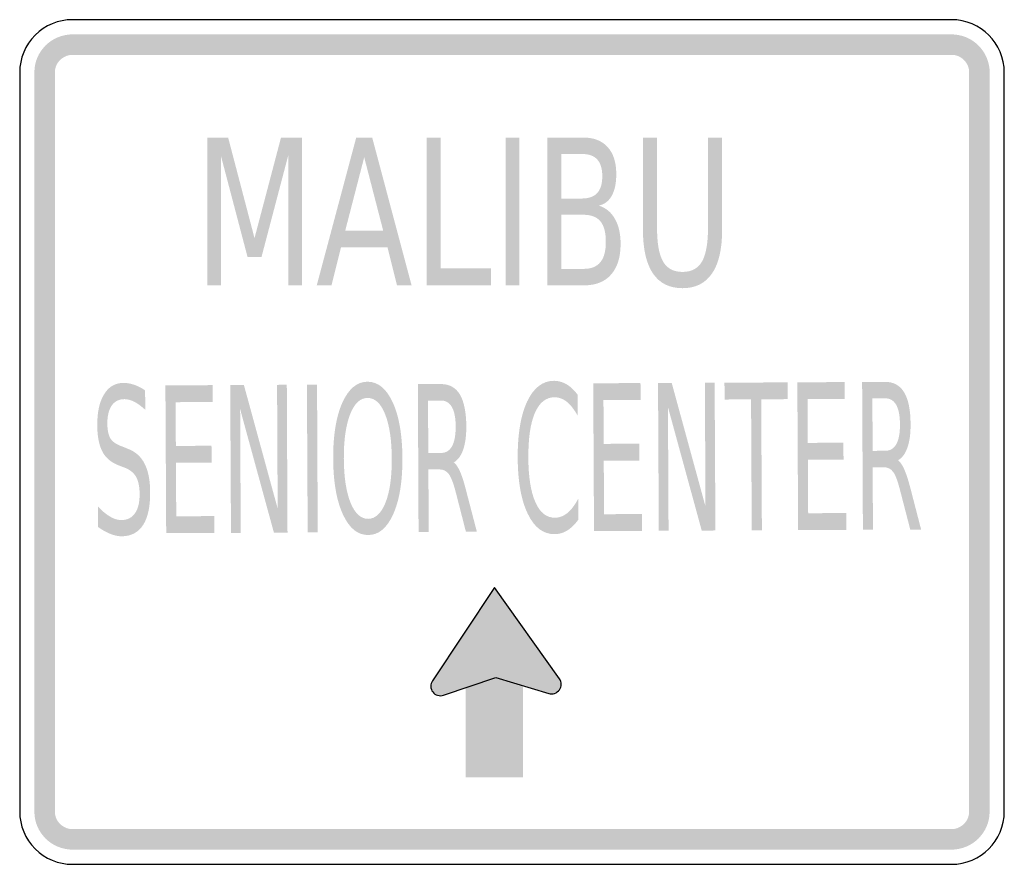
# Model space of a CAD drawing. Header units: inches. Extents: x -0.5 to 0.5, y -0.43 to 0.43.
import ezdxf

# ---------------------------------------------------------------- set-up
doc = ezdxf.new("R2010")
doc.units = ezdxf.units.IN
doc.header["$MEASUREMENT"] = 0

msp = doc.modelspace()

# ---------------------------------------------------------------- hatches: boundary and pattern name
for points in [[(-0.4464, 0.4137), (-0.4502, 0.4135), (-0.454, 0.4129), (-0.4577, 0.412), (-0.4612, 0.4107), (-0.4647, 0.4091), (-0.4679, 0.4072), (-0.471, 0.4049), (-0.4738, 0.4024), (-0.4763, 0.3995), (-0.4786, 0.3965), (-0.4806, 0.3932), (-0.4822, 0.3898), (-0.4835, 0.3862), (-0.4844, 0.3825), (-0.4849, 0.3788), (-0.4851, 0.375), (-0.4643, 0.375), (-0.4642, 0.3768), (-0.4639, 0.3785), (-0.4635, 0.3802), (-0.4629, 0.3818), (-0.4622, 0.3834), (-0.4613, 0.3849), (-0.4602, 0.3863), (-0.4591, 0.3876), (-0.4578, 0.3888), (-0.4563, 0.3898), (-0.4548, 0.3907), (-0.4533, 0.3915), (-0.4516, 0.3921), (-0.4499, 0.3925), (-0.4482, 0.3928), (-0.4464, 0.3929), (-0.4464, 0.4137)], [(0.4464, 0.4137), (-0.4464, 0.4137), (-0.4464, 0.3929), (0.4464, 0.3929), (0.4464, 0.4137)], [(0.4851, 0.375), (0.485, 0.3786), (0.4845, 0.3821), (0.4836, 0.3856), (0.4825, 0.389), (0.4811, 0.3922), (0.4793, 0.3954), (0.4773, 0.3983), (0.475, 0.4011), (0.4725, 0.4036), (0.4697, 0.4059), (0.4668, 0.4079), (0.4637, 0.4096), (0.4604, 0.4111), (0.457, 0.4122), (0.4535, 0.413), (0.45, 0.4135), (0.4464, 0.4137), (0.4464, 0.3929), (0.4481, 0.3928), (0.4497, 0.3926), (0.4513, 0.3922), (0.4529, 0.3917), (0.4544, 0.391), (0.4558, 0.3902), (0.4572, 0.3893), (0.4585, 0.3882), (0.4596, 0.387), (0.4607, 0.3858), (0.4616, 0.3844), (0.4624, 0.383), (0.4631, 0.3815), (0.4636, 0.3799), (0.464, 0.3783), (0.4642, 0.3766), (0.4643, 0.375), (0.4851, 0.375)], [(-0.4851, 0.375), (-0.4851, -0.375), (-0.4643, -0.375), (-0.4643, 0.375), (-0.4851, 0.375)], [(0.4851, -0.375), (0.4851, 0.375), (0.4643, 0.375), (0.4643, -0.375), (0.4851, -0.375)], [(-0.3095, 0.309), (-0.2883, 0.309), (-0.2615, 0.2069), (-0.2346, 0.309), (-0.2134, 0.309), (-0.2134, 0.159), (-0.2273, 0.159), (-0.2273, 0.2907), (-0.2544, 0.1878), (-0.2686, 0.1878), (-0.2957, 0.2907), (-0.2957, 0.159), (-0.3095, 0.159), (-0.3095, 0.309)], [(-0.0868, 0.309), (-0.0725, 0.309), (-0.0725, 0.1761), (-0.0214, 0.1761), (-0.0214, 0.159), (-0.0868, 0.159), (-0.0868, 0.309)], [(-0.0066, 0.309), (0.0076, 0.309), (0.0076, 0.159), (-0.0066, 0.159), (-0.0066, 0.309)], [(0.1483, 0.0599), (0.1622, 0.06), (0.1965, -0.0654), (0.1959, 0.0601), (0.2058, 0.0602), (0.2066, -0.0898), (0.1927, -0.0899), (0.1584, 0.0354), (0.159, -0.0901), (0.1491, -0.0901), (0.1483, 0.0599)], [(0.2158, 0.0602), (0.28, 0.0605), (0.2801, 0.0435), (0.2531, 0.0433), (0.2538, -0.0896), (0.2435, -0.0896), (0.2428, 0.0433), (0.2159, 0.0431), (0.2158, 0.0602)], [(0.2898, 0.0606), (0.3378, 0.0608), (0.3379, 0.0437), (0.3002, 0.0435), (0.3004, -0.0009), (0.3366, -0.0007), (0.3367, -0.0178), (0.3005, -0.0179), (0.3008, -0.0723), (0.3394, -0.0721), (0.3395, -0.0892), (0.2906, -0.0894), (0.2898, 0.0606)], [(-0.352, 0.0575), (-0.304, 0.0577), (-0.3039, 0.0406), (-0.3416, 0.0404), (-0.3414, -0.004), (-0.3052, -0.0038), (-0.3051, -0.0209), (-0.3413, -0.021), (-0.341, -0.0754), (-0.3024, -0.0752), (-0.3023, -0.0923), (-0.3512, -0.0925), (-0.352, 0.0575)], [(-0.2862, 0.0578), (-0.2723, 0.0579), (-0.238, -0.0675), (-0.2386, 0.058), (-0.2287, 0.0581), (-0.228, -0.0919), (-0.2418, -0.092), (-0.2761, 0.0333), (-0.2755, -0.0922), (-0.2854, -0.0922), (-0.2862, 0.0578)], [(-0.2083, 0.0582), (-0.198, 0.0582), (-0.1973, -0.0918), (-0.2075, -0.0918), (-0.2083, 0.0582)], [(0.0825, 0.0596), (0.1305, 0.0598), (0.1306, 0.0427), (0.0929, 0.0425), (0.0931, -0.0019), (0.1293, -0.0017), (0.1294, -0.0188), (0.0932, -0.0189), (0.0935, -0.0733), (0.1321, -0.0731), (0.1322, -0.0902), (0.0833, -0.0904), (0.0825, 0.0596)], [(-0.0179, -0.1476), (-0.0808, -0.2424), (-0.0184, -0.2396), (0.0481, -0.2402), (-0.0179, -0.1476)], [(0.0481, -0.2402), (0.0374, -0.2552), (-0.018, -0.2396), (-0.0112, -0.2157), (0.0481, -0.2402)], [(0.0111, -0.3403), (0.0111, -0.2254), (-0.0469, -0.2254), (-0.0469, -0.3403), (0.0111, -0.3403)], [(-0.069, -0.2387), (-0.0699, -0.2384), (-0.0708, -0.2382), (-0.0718, -0.2381), (-0.0727, -0.238), (-0.0737, -0.2381), (-0.0746, -0.2382), (-0.0756, -0.2384), (-0.0765, -0.2388), (-0.0773, -0.2392), (-0.0781, -0.2397), (-0.0789, -0.2403), (-0.0796, -0.2409), (-0.0803, -0.2416), (-0.0808, -0.2424), (-0.0813, -0.2432), (-0.0817, -0.2441), (-0.082, -0.245), (-0.0823, -0.2459), (-0.0824, -0.2468), (-0.0824, -0.2478), (-0.0824, -0.2487), (-0.0822, -0.2497), (-0.082, -0.2506), (-0.0817, -0.2515), (-0.0813, -0.2524), (-0.0808, -0.2532), (-0.0802, -0.254), (-0.0796, -0.2547), (-0.0789, -0.2553), (-0.0781, -0.2559), (-0.0773, -0.2563), (-0.0764, -0.2568), (-0.0727, -0.2478), (-0.069, -0.2387)], [(-0.0808, -0.2424), (-0.0696, -0.257), (-0.0475, -0.249), (-0.0477, -0.2381), (-0.0808, -0.2424)], [(-0.0764, -0.2568), (-0.0755, -0.2571), (-0.0746, -0.2573), (-0.0736, -0.2574), (-0.0727, -0.2575), (-0.0717, -0.2574), (-0.0708, -0.2573), (-0.0698, -0.2571), (-0.069, -0.2567), (-0.0681, -0.2563), (-0.0673, -0.2558), (-0.0665, -0.2553), (-0.0658, -0.2546), (-0.0652, -0.2539), (-0.0646, -0.2531), (-0.0641, -0.2523), (-0.0637, -0.2514), (-0.0634, -0.2505), (-0.0632, -0.2496), (-0.063, -0.2487), (-0.063, -0.2477), (-0.063, -0.2468), (-0.0632, -0.2458), (-0.0634, -0.2449), (-0.0637, -0.244), (-0.0641, -0.2431), (-0.0646, -0.2423), (-0.0652, -0.2415), (-0.0659, -0.2408), (-0.0666, -0.2402), (-0.0673, -0.2396), (-0.0682, -0.2392), (-0.069, -0.2387), (-0.0727, -0.2478), (-0.0764, -0.2568)], [(-0.0696, -0.257), (-0.0187, -0.2398), (-0.0183, -0.2323), (-0.0506, -0.2395), (-0.0696, -0.257)], [(0.0439, -0.2369), (0.043, -0.2366), (0.042, -0.2363), (0.0411, -0.2362), (0.0401, -0.2361), (0.0392, -0.2362), (0.0382, -0.2363), (0.0373, -0.2366), (0.0364, -0.2369), (0.0355, -0.2373), (0.0347, -0.2378), (0.034, -0.2384), (0.0333, -0.239), (0.0326, -0.2397), (0.0321, -0.2405), (0.0316, -0.2413), (0.0312, -0.2422), (0.0308, -0.2431), (0.0306, -0.244), (0.0305, -0.245), (0.0304, -0.2459), (0.0305, -0.2469), (0.0306, -0.2478), (0.0309, -0.2487), (0.0312, -0.2496), (0.0316, -0.2505), (0.0321, -0.2513), (0.0327, -0.2521), (0.0333, -0.2528), (0.034, -0.2534), (0.0348, -0.254), (0.0356, -0.2545), (0.0365, -0.2549), (0.0402, -0.2459), (0.0439, -0.2369)], [(0.0365, -0.2549), (0.0374, -0.2552), (0.0383, -0.2554), (0.0392, -0.2556), (0.0402, -0.2556), (0.0412, -0.2556), (0.0421, -0.2554), (0.043, -0.2552), (0.0439, -0.2549), (0.0448, -0.2544), (0.0456, -0.2539), (0.0464, -0.2534), (0.0471, -0.2527), (0.0477, -0.252), (0.0483, -0.2513), (0.0488, -0.2504), (0.0492, -0.2496), (0.0495, -0.2487), (0.0497, -0.2477), (0.0499, -0.2468), (0.0499, -0.2458), (0.0498, -0.2449), (0.0497, -0.2439), (0.0495, -0.243), (0.0491, -0.2421), (0.0487, -0.2413), (0.0482, -0.2404), (0.0477, -0.2397), (0.047, -0.239), (0.0463, -0.2383), (0.0455, -0.2378), (0.0447, -0.2373), (0.0439, -0.2369), (0.0402, -0.2459), (0.0365, -0.2549)], [(-0.4851, -0.375), (-0.4849, -0.3788), (-0.4844, -0.3825), (-0.4835, -0.3862), (-0.4822, -0.3898), (-0.4806, -0.3932), (-0.4786, -0.3965), (-0.4763, -0.3995), (-0.4738, -0.4024), (-0.471, -0.4049), (-0.4679, -0.4072), (-0.4647, -0.4091), (-0.4612, -0.4107), (-0.4577, -0.412), (-0.454, -0.4129), (-0.4502, -0.4135), (-0.4464, -0.4137), (-0.4464, -0.3929), (-0.4482, -0.3928), (-0.4499, -0.3925), (-0.4516, -0.3921), (-0.4533, -0.3915), (-0.4548, -0.3907), (-0.4563, -0.3898), (-0.4578, -0.3888), (-0.4591, -0.3876), (-0.4602, -0.3863), (-0.4613, -0.3849), (-0.4622, -0.3834), (-0.4629, -0.3818), (-0.4635, -0.3802), (-0.4639, -0.3785), (-0.4642, -0.3768), (-0.4643, -0.375), (-0.4851, -0.375)], [(0.4464, -0.4137), (0.4502, -0.4135), (0.454, -0.4129), (0.4577, -0.412), (0.4612, -0.4107), (0.4647, -0.4091), (0.4679, -0.4072), (0.471, -0.4049), (0.4738, -0.4024), (0.4763, -0.3995), (0.4786, -0.3965), (0.4806, -0.3932), (0.4822, -0.3898), (0.4835, -0.3862), (0.4844, -0.3825), (0.4849, -0.3788), (0.4851, -0.375), (0.4643, -0.375), (0.4642, -0.3768), (0.4639, -0.3785), (0.4635, -0.3802), (0.4629, -0.3818), (0.4622, -0.3834), (0.4613, -0.3849), (0.4602, -0.3863), (0.4591, -0.3876), (0.4578, -0.3888), (0.4563, -0.3898), (0.4548, -0.3907), (0.4533, -0.3915), (0.4516, -0.3921), (0.4499, -0.3925), (0.4482, -0.3928), (0.4464, -0.3929), (0.4464, -0.4137)], [(-0.4464, -0.4137), (0.4464, -0.4137), (0.4464, -0.3929), (-0.4464, -0.3929), (-0.4464, -0.4137)]]:
    msp.add_hatch(color=7).paths.add_polyline_path(points)
h = msp.add_hatch(color=7)
h.paths.add_polyline_path([(-0.1582, 0.309), (-0.142, 0.309), (-0.102, 0.159), (-0.1168, 0.159), (-0.1264, 0.1975), (-0.1737, 0.1975), (-0.1833, 0.159), (-0.1983, 0.159), (-0.1582, 0.309)])
h.paths.add_polyline_path([(-0.1501, 0.289), (-0.1694, 0.2144), (-0.1308, 0.2144), (-0.1501, 0.289)], flags=0)
h = msp.add_hatch(color=7)
edge = h.paths.add_edge_path()
edge.add_line((0.0358, 0.309), (0.0721, 0.309))
edge.add_spline(control_points=[(0.0721, 0.309), (0.0829, 0.309), (0.0913, 0.3058), (0.0971, 0.2994), (0.103, 0.2929), (0.1059, 0.2838), (0.1059, 0.2719), (0.1059, 0.2628), (0.1044, 0.2555), (0.1014, 0.25), (0.0984, 0.2446), (0.094, 0.2412), (0.0882, 0.2399)], knot_values=[0, 0, 0, 0, 1, 1, 1, 2, 2, 2, 3, 3, 3, 4, 4, 4, 4], degree=3, periodic=0)
edge.add_spline(control_points=[(0.0882, 0.2399), (0.0952, 0.2377), (0.1007, 0.2333), (0.1045, 0.2265), (0.1084, 0.2197), (0.1103, 0.2112), (0.1103, 0.201), (0.1103, 0.1876), (0.1071, 0.1773), (0.1007, 0.17), (0.0944, 0.1627), (0.0853, 0.159), (0.0735, 0.159)], knot_values=[0, 0, 0, 0, 1, 1, 1, 2, 2, 2, 3, 3, 3, 4, 4, 4, 4], degree=3, periodic=0)
edge.add_line((0.0735, 0.159), (0.0358, 0.159))
edge.add_line((0.0358, 0.159), (0.0358, 0.309))
edge = h.paths.add_edge_path(flags=0)
edge.add_line((0.0501, 0.2306), (0.0501, 0.1757))
edge.add_line((0.0501, 0.1757), (0.0728, 0.1757))
edge.add_spline(control_points=[(0.0728, 0.1757), (0.0805, 0.1757), (0.0861, 0.178), (0.0898, 0.1825), (0.0935, 0.187), (0.0953, 0.1939), (0.0953, 0.2032), (0.0953, 0.2126), (0.0935, 0.2195), (0.0898, 0.224), (0.0861, 0.2284), (0.0805, 0.2306), (0.0728, 0.2306)], knot_values=[0, 0, 0, 0, 1, 1, 1, 2, 2, 2, 3, 3, 3, 4, 4, 4, 4], degree=3, periodic=0)
edge.add_line((0.0728, 0.2306), (0.0501, 0.2306))
edge = h.paths.add_edge_path(flags=0)
edge.add_line((0.0501, 0.2923), (0.0501, 0.2471))
edge.add_line((0.0501, 0.2471), (0.0711, 0.2471))
edge.add_spline(control_points=[(0.0711, 0.2471), (0.078, 0.2471), (0.0832, 0.249), (0.0866, 0.2527), (0.09, 0.2564), (0.0917, 0.2621), (0.0917, 0.2697), (0.0917, 0.2773), (0.09, 0.283), (0.0866, 0.2867), (0.0832, 0.2905), (0.078, 0.2923), (0.0711, 0.2923)], knot_values=[0, 0, 0, 0, 1, 1, 1, 2, 2, 2, 3, 3, 3, 4, 4, 4, 4], degree=3, periodic=0)
edge.add_line((0.0711, 0.2923), (0.0501, 0.2923))
h = msp.add_hatch(color=7)
edge = h.paths.add_edge_path()
edge.add_line((0.133, 0.309), (0.1473, 0.309))
edge.add_line((0.1473, 0.309), (0.1473, 0.2179))
edge.add_spline(control_points=[(0.1473, 0.2179), (0.1473, 0.2018), (0.1493, 0.1902), (0.1534, 0.1832), (0.1575, 0.1761), (0.1641, 0.1726), (0.1732, 0.1726), (0.1823, 0.1726), (0.1889, 0.1761), (0.193, 0.1832), (0.197, 0.1902), (0.1991, 0.2018), (0.1991, 0.2179)], knot_values=[0, 0, 0, 0, 1, 1, 1, 2, 2, 2, 3, 3, 3, 4, 4, 4, 4], degree=3, periodic=0)
edge.add_line((0.1991, 0.2179), (0.1991, 0.309))
edge.add_line((0.1991, 0.309), (0.2134, 0.309))
edge.add_line((0.2134, 0.309), (0.2134, 0.2154))
edge.add_spline(control_points=[(0.2134, 0.2154), (0.2134, 0.1958), (0.21, 0.181), (0.2032, 0.1711), (0.1964, 0.1611), (0.1864, 0.1561), (0.1732, 0.1561), (0.1599, 0.1561), (0.1499, 0.1611), (0.1431, 0.1711), (0.1364, 0.181), (0.133, 0.1958), (0.133, 0.2154)], knot_values=[0, 0, 0, 0, 1, 1, 1, 2, 2, 2, 3, 3, 3, 4, 4, 4, 4], degree=3, periodic=0)
edge.add_line((0.133, 0.2154), (0.133, 0.309))
h = msp.add_hatch(color=7)
edge = h.paths.add_edge_path()
edge.add_spline(control_points=[(-0.1468, 0.0612), (-0.1361, 0.0612), (-0.1276, 0.0542), (-0.1211, 0.0402), (-0.1147, 0.0261), (-0.1114, 0.0072), (-0.1113, -0.0165), (-0.1112, -0.0402), (-0.1143, -0.059), (-0.1206, -0.0732), (-0.1269, -0.0873), (-0.1354, -0.0944), (-0.146, -0.0944), (-0.1567, -0.0945), (-0.1653, -0.0875), (-0.1717, -0.0735), (-0.1782, -0.0594), (-0.1815, -0.0406), (-0.1816, -0.0169), (-0.1817, 0.0069), (-0.1786, 0.0258), (-0.1723, 0.0399), (-0.1659, 0.054), (-0.1575, 0.0611), (-0.1468, 0.0612)], knot_values=[0, 0, 0, 0, 1, 1, 1, 2, 2, 2, 3, 3, 3, 4, 4, 4, 5, 5, 5, 6, 6, 6, 7, 7, 7, 8, 8, 8, 8], degree=3, periodic=0)
edge = h.paths.add_edge_path(flags=0)
edge.add_spline(control_points=[(-0.1467, 0.0447), (-0.1542, 0.0447), (-0.1601, 0.0391), (-0.1644, 0.0281), (-0.1687, 0.0171), (-0.1709, 0.0021), (-0.1708, -0.0168), (-0.1707, -0.0357), (-0.1684, -0.0506), (-0.164, -0.0616), (-0.1595, -0.0725), (-0.1536, -0.078), (-0.1461, -0.078), (-0.1387, -0.0779), (-0.1328, -0.0724), (-0.1284, -0.0614), (-0.1241, -0.0504), (-0.122, -0.0355), (-0.1221, -0.0166), (-0.1222, 0.0024), (-0.1245, 0.0173), (-0.1289, 0.0283), (-0.1333, 0.0393), (-0.1392, 0.0447), (-0.1467, 0.0447)], knot_values=[0, 0, 0, 0, 1, 1, 1, 2, 2, 2, 3, 3, 3, 4, 4, 4, 5, 5, 5, 6, 6, 6, 7, 7, 7, 8, 8, 8, 8], degree=3, periodic=0)
h = msp.add_hatch(color=7)
edge = h.paths.add_edge_path()
edge.add_line((0.0667, 0.0479), (0.0668, 0.0265))
edge.add_spline(control_points=[(0.0668, 0.0265), (0.0633, 0.0329), (0.0596, 0.0376), (0.0557, 0.0408), (0.0517, 0.0439), (0.0476, 0.0454), (0.0432, 0.0454), (0.0345, 0.0454), (0.0279, 0.0401), (0.0233, 0.0296), (0.0187, 0.0191), (0.0165, 0.0039), (0.0166, -0.0159), (0.0167, -0.0357), (0.0191, -0.0508), (0.0238, -0.0612), (0.0284, -0.0717), (0.0351, -0.0769), (0.0438, -0.0769), (0.0482, -0.0768), (0.0523, -0.0752), (0.0562, -0.0721), (0.0601, -0.0689), (0.0638, -0.0641), (0.0672, -0.0577)], knot_values=[0, 0, 0, 0, 1, 1, 1, 2, 2, 2, 3, 3, 3, 4, 4, 4, 5, 5, 5, 6, 6, 6, 7, 7, 7, 8, 8, 8, 8], degree=3, periodic=0)
edge.add_line((0.0672, -0.0577), (0.0673, -0.0789))
edge.add_spline(control_points=[(0.0673, -0.0789), (0.0638, -0.0838), (0.06, -0.0874), (0.056, -0.0899), (0.0519, -0.0923), (0.0477, -0.0935), (0.0433, -0.0935), (0.0317, -0.0936), (0.0226, -0.0867), (0.016, -0.0728), (0.0093, -0.059), (0.0059, -0.04), (0.0058, -0.0159), (0.0057, 0.0082), (0.0089, 0.0272), (0.0154, 0.0411), (0.022, 0.055), (0.031, 0.062), (0.0425, 0.0621), (0.047, 0.0621), (0.0513, 0.0609), (0.0554, 0.0586), (0.0594, 0.0562), (0.0632, 0.0527), (0.0667, 0.0479)], knot_values=[0, 0, 0, 0, 1, 1, 1, 2, 2, 2, 3, 3, 3, 4, 4, 4, 5, 5, 5, 6, 6, 6, 7, 7, 7, 8, 8, 8, 8], degree=3, periodic=0)
h = msp.add_hatch(color=7)
edge = h.paths.add_edge_path()
edge.add_spline(control_points=[(0.392, -0.0186), (0.3942, -0.0201), (0.3964, -0.0232), (0.3985, -0.028), (0.4006, -0.0328), (0.4027, -0.0394), (0.4049, -0.0479)], knot_values=[0, 0, 0, 0, 1, 1, 1, 2, 2, 2, 2], degree=3, periodic=0)
edge.add_line((0.4049, -0.0479), (0.4155, -0.0888))
edge.add_line((0.4155, -0.0888), (0.4045, -0.0889))
edge.add_line((0.4045, -0.0889), (0.3945, -0.0504))
edge.add_spline(control_points=[(0.3945, -0.0504), (0.392, -0.0404), (0.3896, -0.0337), (0.3872, -0.0305), (0.3848, -0.0272), (0.3816, -0.0256), (0.3775, -0.0256)], knot_values=[0, 0, 0, 0, 1, 1, 1, 2, 2, 2, 2], degree=3, periodic=0)
edge.add_line((0.3775, -0.0256), (0.3663, -0.0257))
edge.add_line((0.3663, -0.0257), (0.3666, -0.089))
edge.add_line((0.3666, -0.089), (0.3564, -0.0891))
edge.add_line((0.3564, -0.0891), (0.3556, 0.0609))
edge.add_line((0.3556, 0.0609), (0.3788, 0.061))
edge.add_spline(control_points=[(0.3788, 0.061), (0.3875, 0.0611), (0.394, 0.0575), (0.3983, 0.0504), (0.4026, 0.0432), (0.4048, 0.0324), (0.4048, 0.0179), (0.4049, 0.0085), (0.4038, 0.0006), (0.4016, -0.0056), (0.3995, -0.0118), (0.3963, -0.0162), (0.392, -0.0186)], knot_values=[0, 0, 0, 0, 1, 1, 1, 2, 2, 2, 3, 3, 3, 4, 4, 4, 4], degree=3, periodic=0)
edge = h.paths.add_edge_path(flags=0)
edge.add_line((0.366, 0.0443), (0.3663, -0.009))
edge.add_line((0.3663, -0.009), (0.3791, -0.0089))
edge.add_spline(control_points=[(0.3791, -0.0089), (0.3841, -0.0089), (0.3879, -0.0066), (0.3904, -0.0021), (0.3929, 0.0025), (0.3941, 0.0091), (0.394, 0.0179), (0.394, 0.0267), (0.3927, 0.0333), (0.3902, 0.0377), (0.3876, 0.0421), (0.3839, 0.0444), (0.3789, 0.0443)], knot_values=[0, 0, 0, 0, 1, 1, 1, 2, 2, 2, 3, 3, 3, 4, 4, 4, 4], degree=3, periodic=0)
edge.add_line((0.3789, 0.0443), (0.366, 0.0443))
h = msp.add_hatch(color=7)
edge = h.paths.add_edge_path()
edge.add_line((-0.3726, 0.0524), (-0.3725, 0.0327))
edge.add_spline(control_points=[(-0.3725, 0.0327), (-0.3764, 0.0363), (-0.3801, 0.039), (-0.3835, 0.0408), (-0.387, 0.0426), (-0.3904, 0.0435), (-0.3936, 0.0435), (-0.3992, 0.0435), (-0.4035, 0.0413), (-0.4065, 0.037), (-0.4095, 0.0327), (-0.411, 0.0266), (-0.411, 0.0187), (-0.4109, 0.0121), (-0.4099, 0.0071), (-0.4079, 0.0037), (-0.4058, 0.0003), (-0.402, -0.0024), (-0.3963, -0.0044)], knot_values=[0, 0, 0, 0, 1, 1, 1, 2, 2, 2, 3, 3, 3, 4, 4, 4, 5, 5, 5, 6, 6, 6, 6], degree=3, periodic=0)
edge.add_line((-0.3963, -0.0044), (-0.3901, -0.0069))
edge.add_spline(control_points=[(-0.3901, -0.0069), (-0.3824, -0.0098), (-0.3768, -0.0148), (-0.3731, -0.0221), (-0.3694, -0.0293), (-0.3675, -0.039), (-0.3675, -0.0512), (-0.3674, -0.0657), (-0.3698, -0.0768), (-0.3747, -0.0843), (-0.3796, -0.0918), (-0.3868, -0.0956), (-0.3963, -0.0957), (-0.3999, -0.0957), (-0.4038, -0.0949), (-0.4078, -0.0933), (-0.4119, -0.0917), (-0.4161, -0.0894), (-0.4205, -0.0862)], knot_values=[0, 0, 0, 0, 1, 1, 1, 2, 2, 2, 3, 3, 3, 4, 4, 4, 5, 5, 5, 6, 6, 6, 6], degree=3, periodic=0)
edge.add_line((-0.4205, -0.0862), (-0.4206, -0.0653))
edge.add_spline(control_points=[(-0.4206, -0.0653), (-0.4164, -0.0699), (-0.4122, -0.0734), (-0.4082, -0.0757), (-0.4042, -0.0781), (-0.4003, -0.0792), (-0.3964, -0.0792), (-0.3906, -0.0792), (-0.3861, -0.0769), (-0.3829, -0.0723), (-0.3797, -0.0677), (-0.3781, -0.0612), (-0.3782, -0.0528), (-0.3782, -0.0454), (-0.3794, -0.0397), (-0.3817, -0.0355), (-0.384, -0.0314), (-0.3878, -0.0283), (-0.393, -0.0262)], knot_values=[0, 0, 0, 0, 1, 1, 1, 2, 2, 2, 3, 3, 3, 4, 4, 4, 5, 5, 5, 6, 6, 6, 6], degree=3, periodic=0)
edge.add_line((-0.393, -0.0262), (-0.3993, -0.0238))
edge.add_spline(control_points=[(-0.3993, -0.0238), (-0.407, -0.0209), (-0.4126, -0.0162), (-0.416, -0.0098), (-0.4194, -0.0033), (-0.4212, 0.0056), (-0.4212, 0.017), (-0.4213, 0.0303), (-0.419, 0.0408), (-0.4143, 0.0484), (-0.4096, 0.0561), (-0.4031, 0.0599), (-0.3948, 0.06), (-0.3912, 0.06), (-0.3876, 0.0594), (-0.3839, 0.0581), (-0.3802, 0.0569), (-0.3764, 0.055), (-0.3726, 0.0524)], knot_values=[0, 0, 0, 0, 1, 1, 1, 2, 2, 2, 3, 3, 3, 4, 4, 4, 5, 5, 5, 6, 6, 6, 6], degree=3, periodic=0)
h = msp.add_hatch(color=7)
edge = h.paths.add_edge_path()
edge.add_spline(control_points=[(-0.0592, -0.0208), (-0.057, -0.0222), (-0.0548, -0.0254), (-0.0527, -0.0302), (-0.0506, -0.035), (-0.0485, -0.0416), (-0.0464, -0.0501)], knot_values=[0, 0, 0, 0, 1, 1, 1, 2, 2, 2, 2], degree=3, periodic=0)
edge.add_line((-0.0464, -0.0501), (-0.0357, -0.091))
edge.add_line((-0.0357, -0.091), (-0.0468, -0.0911))
edge.add_line((-0.0468, -0.0911), (-0.0567, -0.0526))
edge.add_spline(control_points=[(-0.0567, -0.0526), (-0.0592, -0.0426), (-0.0617, -0.0359), (-0.0641, -0.0327), (-0.0664, -0.0294), (-0.0697, -0.0278), (-0.0737, -0.0278)], knot_values=[0, 0, 0, 0, 1, 1, 1, 2, 2, 2, 2], degree=3, periodic=0)
edge.add_line((-0.0737, -0.0278), (-0.0849, -0.0278))
edge.add_line((-0.0849, -0.0278), (-0.0846, -0.0912))
edge.add_line((-0.0846, -0.0912), (-0.0949, -0.0913))
edge.add_line((-0.0949, -0.0913), (-0.0956, 0.0587))
edge.add_line((-0.0956, 0.0587), (-0.0724, 0.0588))
edge.add_spline(control_points=[(-0.0724, 0.0588), (-0.0637, 0.0589), (-0.0572, 0.0553), (-0.0529, 0.0482), (-0.0487, 0.041), (-0.0465, 0.0302), (-0.0464, 0.0157), (-0.0464, 0.0063), (-0.0474, -0.0015), (-0.0496, -0.0078), (-0.0518, -0.014), (-0.055, -0.0184), (-0.0592, -0.0208)], knot_values=[0, 0, 0, 0, 1, 1, 1, 2, 2, 2, 3, 3, 3, 4, 4, 4, 4], degree=3, periodic=0)
edge = h.paths.add_edge_path(flags=0)
edge.add_line((-0.0853, 0.0421), (-0.085, -0.0112))
edge.add_line((-0.085, -0.0112), (-0.0721, -0.0111))
edge.add_spline(control_points=[(-0.0721, -0.0111), (-0.0671, -0.0111), (-0.0634, -0.0088), (-0.0609, -0.0043), (-0.0584, 0.0003), (-0.0572, 0.0069), (-0.0572, 0.0157), (-0.0572, 0.0245), (-0.0585, 0.0311), (-0.0611, 0.0355), (-0.0636, 0.04), (-0.0674, 0.0422), (-0.0724, 0.0421)], knot_values=[0, 0, 0, 0, 1, 1, 1, 2, 2, 2, 3, 3, 3, 4, 4, 4, 4], degree=3, periodic=0)
edge.add_line((-0.0724, 0.0421), (-0.0853, 0.0421))

# ---------------------------------------------------------------- linework, layer by layer
at = {"color": 7}
for points in [[(0.4464, 0.4286), (-0.4464, 0.4286)], [(-0.5, 0.375), (-0.5, -0.375)], [(0.5, -0.375), (0.5, 0.375)], [(0.0481, -0.2402), (-0.0179, -0.1476), (-0.0808, -0.2424)], [(-0.0696, -0.257), (-0.0164, -0.239), (0.0374, -0.2552)], [(-0.4464, -0.4286), (0.4464, -0.4286)]]:
    msp.add_lwpolyline(points, dxfattribs=at)
for points in [[(-0.4464, 0.4286), (-0.4606, 0.4286), (-0.4743, 0.4229), (-0.4843, 0.4129), (-0.4944, 0.4028), (-0.5, 0.3892), (-0.5, 0.375)], [(-0.0808, -0.2424), (-0.0831, -0.2458), (-0.083, -0.2504), (-0.0804, -0.2537), (-0.0779, -0.257), (-0.0735, -0.2583), (-0.0696, -0.257)], [(0.0374, -0.2552), (0.0413, -0.2564), (0.0457, -0.2549), (0.0481, -0.2515), (0.0505, -0.2482), (0.0505, -0.2436), (0.0481, -0.2402)], [(-0.5, -0.375), (-0.5, -0.3892), (-0.4944, -0.4028), (-0.4843, -0.4129), (-0.4743, -0.4229), (-0.4606, -0.4286), (-0.4464, -0.4286)]]:
    msp.add_open_spline(points, degree=3, knots=[0, 0, 0, 0, 1, 1, 1, 2, 2, 2, 2], dxfattribs=at)
for points in [[(0.5, 0.375), (0.5, 0.4046), (0.476, 0.4286), (0.4464, 0.4286)], [(0.4464, -0.4286), (0.476, -0.4286), (0.5, -0.4046), (0.5, -0.375)]]:
    msp.add_open_spline(points, degree=3, dxfattribs=at)

doc.saveas('drawing.dxf')
